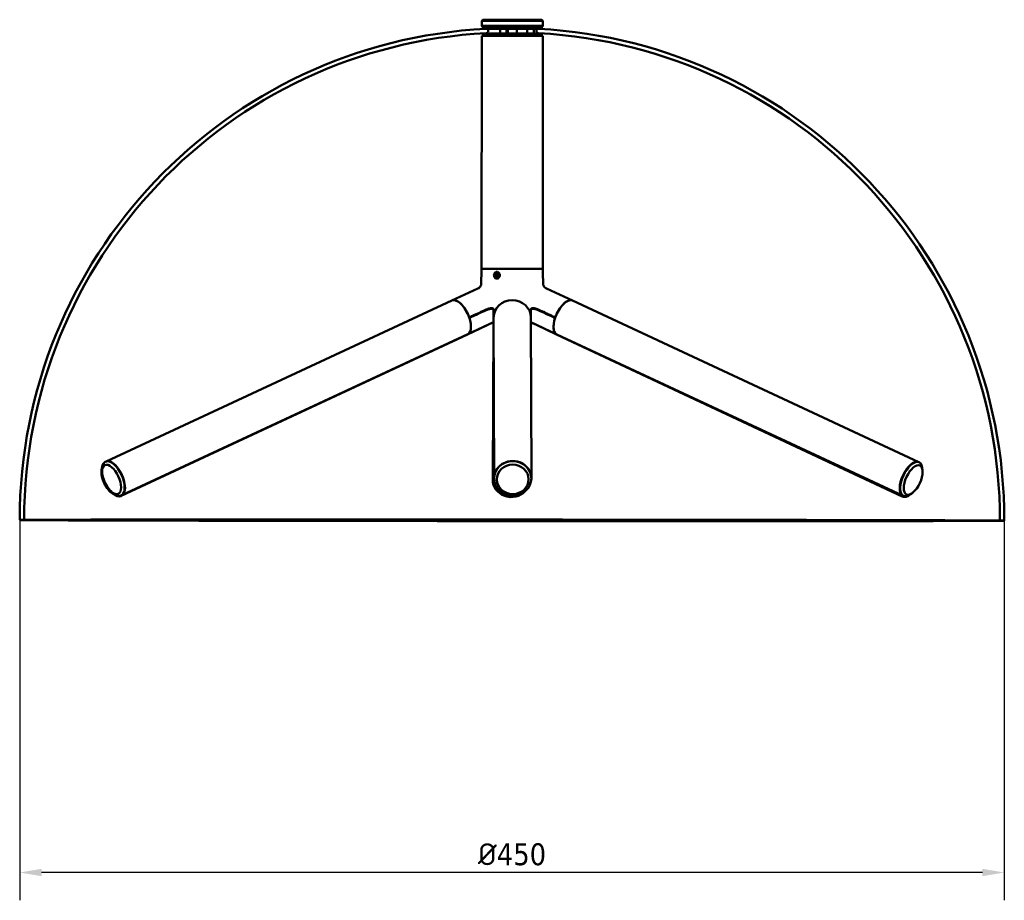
# Model space of a CAD drawing. Header units: millimetres. Extents: x -38 to 2229, y -213 to 1836.
# Tile 3 of 5: x 923 to 1373, y 568 to 970. Entities that reach past the tile are written whole.
import ezdxf

# ---------------------------------------------------------------- set-up
doc = ezdxf.new("R2010")
doc.units = ezdxf.units.MM
doc.header["$LTSCALE"] = 4
doc.layers.add('AM_5', color=3, linetype='Continuous', lineweight=25)
doc.layers.add('Visibile (ISO)', color=7, linetype='Continuous', lineweight=50)
doc.styles.add('Testo nota (ISO)', font='tahoma.ttf')
doc.dimstyles.new('PENTA', dxfattribs={"dimscale": 4, "dimtxt": 2.5, "dimasz": 2.5, "dimexe": 3.175, "dimexo": 0, "dimgap": 0.762, "dimtad": 1, "dimrnd": 1e-08, "dimtxsty": 'Testo nota (ISO)', "dimcen": 0.09, "dimdle": 10, "dimclrd": 256, "dimclre": 256, "dimclrt": 256, "dimazin": 2, "dimtfac": 0.8, "dimtmove": 0, "dimatfit": 3, "dimfxl": 1, "dimtolj": 1, "dimlwd": -1, "dimlwe": -1, "dimarcsym": 0})

# ---------------------------------------------------------------- blocks, each defined once
blk = doc.blocks.new('*D6')
at = {"layer": 'AM_5', "color": 0, "transparency": 16777216}
for p, q in [((923.37, 741.6), (923.37, 567.78)), ((1373.37, 741.29), (1373.37, 567.78)), ((1363.37, 580.48), (933.37, 580.48))]:
    blk.add_line(p, q, dxfattribs=at)
for points in [[(933.37, 582.15), (933.37, 578.81), (923.37, 580.48)], [(1363.37, 582.15), (1363.37, 578.81), (1373.37, 580.48)]]:
    blk.add_solid(points, dxfattribs=at)
at = {"layer": 'Defpoints', "color": 0, "transparency": 16777216}
for p in [(923.37, 741.6), (1373.37, 741.29), (923.37, 580.48)]:
    blk.add_point(p, dxfattribs=at)
at = {"layer": 'AM_5', "color": 0, "transparency": 16777216, "insert": (1148.37, 588.73), "char_height": 10, "attachment_point": 5, "style": 'Testo nota (ISO)'}
blk.add_mtext('\\A1;{\\fISOCPEUR|b0|i0|c0|p34;%%C}450', dxfattribs=at)

msp = doc.modelspace()

# ---------------------------------------------------------------- linework, layer by layer
at = {"layer": 'Visibile (ISO)'}
for p, q in [((1134.533, 967.455), (1134.535, 969.755)), ((1135.035, 970.254), (1134.535, 969.755)), ((1162.035, 970.235), (1162.535, 969.735)), ((1162.533, 967.435), (1162.535, 969.735)), ((1135.031, 963.954), (1135.03, 962.96)), ((1135.032, 966.454), (1135.033, 967.454)), ((1138.432, 966.454), (1138.432, 966.452)), ((1142.919, 966.156), (1142.917, 963.967)), ((1143.071, 966.461), (1142.919, 966.156)), ((1145.766, 966.459), (1145.919, 966.154)), ((1145.919, 966.154), (1145.917, 963.966)), ((1146.532, 966.357), (1146.531, 963.966)), ((1147.932, 966.359), (1147.932, 966.446)), ((1149.132, 966.358), (1149.132, 966.445)), ((1150.532, 966.354), (1150.531, 963.963)), ((1155.282, 966.137), (1155.281, 963.957)), ((1155.435, 966.441), (1155.282, 966.137)), ((1158.13, 966.439), (1158.282, 966.134)), ((1158.282, 966.134), (1158.281, 963.952)), ((1158.632, 966.44), (1158.632, 966.438)), ((1162.031, 963.935), (1162.03, 962.941)), ((1162.032, 966.435), (1162.033, 967.435)), ((1134.455, 856.455), (1134.53, 962.955)), ((1162.455, 856.435), (1162.53, 962.935)), ((1134.455, 856.455), (1134.254, 849.001)), ((1162.455, 856.435), (1162.491, 854.985)), ((1140.828, 853.69), (1141.358, 854.304)), ((1141.825, 853.687), (1140.828, 853.69)), ((1141.023, 852.854), (1140.828, 853.69)), ((1141.938, 852.851), (1141.023, 852.854)), ((1141.748, 852.631), (1141.023, 852.854)), ((1141.358, 854.304), (1142.084, 854.081)), ((1141.749, 851.967), (1141.701, 851.967)), ((1141.798, 854.967), (1141.711, 854.967)), ((1142.279, 853.245), (1141.748, 852.631)), ((1142.084, 854.081), (1142.279, 853.245)), ((1162.57, 851.885), (1162.644, 849.011)), ((1132.775, 847.408), (1120.948, 841.905)), ((1164.139, 847.388), (1175.979, 841.869)), ((962.856, 768.356), (1120.948, 841.905)), ((1334.255, 768.094), (1175.979, 841.869)), ((1139.97, 837.969), (1139.972, 837.334)), ((1156.97, 838.037), (1156.982, 834.23)), ((1140.22, 760.648), (1139.983, 834.175)), ((1157.22, 760.703), (1156.982, 834.23)), ((1139.99, 832.004), (1128.08, 826.453)), ((1139.99, 832.015), (1128.119, 826.492)), ((1139.553, 760.091), (1139.885, 831.955)), ((1156.99, 831.964), (1168.797, 826.46)), ((1156.99, 831.933), (1159.537, 830.739)), ((1159.537, 830.739), (1168.737, 826.427)), ((969.7, 752.633), (1128.08, 826.453)), ((970.027, 752.942), (1128.119, 826.492)), ((1326.724, 752.382), (1168.737, 826.427)), ((1327.073, 752.686), (1168.797, 826.46)), ((960.793, 764.358), (960.956, 765.554)), ((961.112, 764.632), (961.271, 765.82)), ((962.856, 768.356), (962.696, 768.281)), ((1334.255, 768.094), (1334.416, 768.02)), ((1335.985, 764.398), (1335.823, 765.592)), ((1140.22, 760.648), (1140.22, 760.574)), ((1157.22, 760.703), (1157.22, 760.629)), ((1139.553, 760.091), (1139.553, 760.016)), ((965.77, 753.681), (966.791, 753.036)), ((966.055, 754.007), (967.066, 753.363)), ((969.7, 752.633), (969.539, 752.558)), ((970.027, 752.942), (969.867, 752.868)), ((1326.724, 752.382), (1326.884, 752.307)), ((1327.073, 752.686), (1327.234, 752.611)), ((1330.686, 753.431), (1329.67, 752.79)), ((1331.016, 753.738), (1329.998, 753.094))]:
    msp.add_line(p, q, dxfattribs=at)
for radius, start, end in [(225, 93.02911, 179.9594), (223, 93.02911, 179.9594), (223, 359.9594, 86.88969), (225, 359.9594, 86.88969)]:
    msp.add_arc((1148.373, 741.445), radius, start, end, dxfattribs=at)
for centre, major_axis, ratio, start_param, end_param in [((1148.535, 969.745), (-14, 0.01), 0.0014848, 3.1415927, 6.2831853), ((1148.535, 970.245), (13.5, -0.01), 0.0014848, 0.0014848, 3.1401079), ((1148.533, 967.445), (-14, 0.01), 0.0014848, 2.8735295, 6.5512484), ((1148.532, 966.445), (-13.5, 0.01), 0.0014848, 2.3624365, 7.4362759), ((1148.531, 963.945), (13.5, -0.01), 0.0014848, 0, 3.1415926), ((1148.533, 967.445), (-13.5, 0.01), 0.0014848, 3.1415927, 6.2831853), ((1148.532, 966.445), (10.25, -0.007), 0.0014848, 5.9254134, 10.4322216), ((1148.532, 966.445), (10.1, -0.007), 0.0014848, 5.9674142, 10.4228285), ((1142.532, 966.449), (-3.5, 0.002), 0.0014848, 4.5588556, 8.0060302), ((1144.419, 966.458), (-1.65, 0.001), 0.0014848, 2.5280103, 6.8967676), ((1144.396, 966.437), (-1.65, 0.001), 0.0014848, 5.6555929, 6.9092929), ((1144.419, 966.155), (1.5, -0.001), 0.0014848, 0, 3.1415927), ((1142.532, 966.449), (3.5, -0.002), 0.0014848, 5.8960001, 6.6718553), ((1144.396, 966.437), (1.65, -0.001), 0.0014848, 5.7054666, 6.8623888), ((1148.532, 966.445), (10.1, -0.007), 0.0014848, 4.4363379, 4.652948), ((1148.532, 966.445), (10.25, -0.007), 0.0014848, 4.4404928, 4.6538189), ((1148.532, 966.445), (-13.5, 0.01), 0.0014848, 1.3656386, 1.5263372), ((1148.532, 966.355), (-2, 0.001), 0.0014848, 3.1415927, 6.2831853), ((1148.532, 966.445), (-0.85, 0.001), 0.0014848, 2.3544644, 7.0703136), ((1148.532, 966.445), (10.1, -0.007), 0.0014848, 4.7718299, 5.4639667), ((1148.532, 966.445), (10.25, -0.007), 0.0014848, 4.770959, 5.4503562), ((1148.532, 966.445), (-13.5, 0.01), 0.0014848, 1.6152554, 2.1066756), ((1156.782, 966.439), (-1.65, 0.001), 0.0014848, 2.5280103, 6.8967676), ((1156.782, 966.135), (1.5, -0.001), 0.0014848, 0, 3.1415927), ((1148.53, 962.945), (-14, 0.01), 0.0014848, 3.1415927, 6.2831853), ((1148.455, 856.445), (-14, 0.01), 0.0014848, 3.1416315, 6.2831464), ((1148.455, 856.445), (-14, 0.01), 0.0014848, 3.1416315, 6.2831464), ((1141.706, 853.467), (0.005, 1.5), 0.8668151, 6.2045292, 9.4644495), ((1124.533, 834.199), (-3.585, 7.707), 0.4654185, 3.1415927, 6.2831853), ((1124.533, 834.199), (-3.585, 7.707), 0.4654185, 4.5002329, 6.2831853), ((1148.482, 834.202), (-8.5, -0.027), 0.9277379, 3.1415927, 6.2831853), ((1148.482, 834.202), (8.5, 0.027), 0.9277379, 0, 3.1372716), ((1172.388, 834.165), (-3.591, -7.704), 0.4628756, 3.1415927, 6.2831853), ((1172.388, 834.165), (3.591, 7.704), 0.4628756, 0, 1.7814431), ((1148.442, 838.123), (18.836, -0.013), 0.0014849, 2.0426026, 2.1890365), ((1148.441, 838.123), (18.836, -0.013), 0.0014849, 0.9492021, 1.0956665), ((1124.533, 834.199), (3.585, -7.707), 0.4654185, 0, 1.3290779), ((1172.388, 834.165), (-3.591, -7.704), 0.4628756, 4.9525981, 6.2831853), ((1124.49, 834.158), (3.591, -7.704), 0.4617632, 6.2165163, 6.2831853), ((1124.49, 834.158), (3.591, -7.704), 0.4617632, 6.2165164, 6.2831853), ((1172.344, 834.124), (-3.607, -7.697), 0.4643061, 0, 0.1154544), ((1172.344, 834.124), (-3.607, -7.697), 0.4643061, 0, 0.1154544), ((965.948, 760.262), (-3.591, 7.704), 0.4617632, 0.0948929, 1.3389114), ((966.109, 760.337), (-3.591, 7.704), 0.4617632, 0.2210953, 0.8556598), ((966.109, 760.337), (-3.591, 7.704), 0.4617632, 0.2210953, 0.8556598), ((966.281, 760.575), (3.585, -7.707), 0.4654185, 5.6533796, 10.0545837), ((966.442, 760.649), (3.585, -7.707), 0.4654185, 0, 3.1415927), ((966.442, 760.649), (-3.585, 7.707), 0.4654185, 3.1415926, 6.2831853), ((1148.72, 760.676), (-8.5, -0.027), 0.9277379, 3.1415927, 6.2831853), ((1148.72, 760.676), (8.5, 0.027), 0.9277379, 0, 3.1415927), ((1330.664, 760.39), (-3.591, -7.704), 0.4628756, 3.1415927, 6.2831853), ((1330.664, 760.39), (3.591, 7.704), 0.4628756, 0, 3.1415927), ((1330.825, 760.315), (3.591, 7.704), 0.4628756, 5.6584418, 10.0495214), ((965.051, 759.844), (-3.063, 6.571), 0.4617632, 0.6225419, 2.5190508), ((965.948, 760.262), (3.591, -7.704), 0.4617632, 4.7399287, 6.2831853), ((1148.053, 759.977), (-8.5, 0.039), 0.9266255, 0, 2.4212453), ((1148.053, 760.052), (-8.5, 0.039), 0.9266255, 0, 2.3533889), ((1148.053, 760.052), (-8.5, 0.039), 0.9266255, 0, 2.3533889), ((966.109, 760.337), (3.591, -7.704), 0.4617632, 5.2637112, 6.2831853), ((966.109, 760.337), (3.591, -7.704), 0.4617632, 5.2637112, 6.2831853), ((1330.331, 760.078), (-3.607, -7.697), 0.4643061, 0, 0.5593163), ((1330.331, 760.078), (-3.607, -7.697), 0.4643061, 0, 0.5593163), ((1330.491, 760.003), (-3.607, -7.697), 0.4643061, 0, 0.7989393), ((1331.386, 759.584), (-3.077, -6.565), 0.4643061, 0.6275861, 0.8975063)]:
    msp.add_ellipse(centre, major_axis=major_axis, ratio=ratio, start_param=start_param, end_param=end_param, dxfattribs=at)
for centre, major_axis, ratio in [((1141.553, 853.468), (0.004, 1.193), 0.8668151), ((965.386, 760.158), (-3.058, 6.573), 0.4654185), ((1148.72, 760.601), (8.5, 0.027), 0.9277379), ((1148.721, 760.185), (7.25, 0.023), 0.9277379), ((1331.721, 759.897), (3.063, 6.571), 0.4628756), ((1148.373, 741.445), (-225, 0.159), 0.0014848), ((1148.373, 741.445), (223, -0.158), 0.0014848)]:
    msp.add_ellipse(centre, major_axis=major_axis, ratio=ratio, dxfattribs=at)
for points, knots in [([(1136.483, 966.131), (1136.508, 966.132), (1136.517, 966.132), (1136.558, 966.133), (1136.59, 966.133), (1136.766, 966.135), (1137.001, 966.136), (1137.813, 966.139), (1138.504, 966.14), (1140.178, 966.142), (1141.17, 966.142), (1143.345, 966.143), (1144.555, 966.143), (1147.038, 966.142), (1148.342, 966.141), (1150.881, 966.139), (1152.148, 966.138), (1154.487, 966.134), (1155.587, 966.133), (1157.488, 966.129), (1158.311, 966.127), (1159.58, 966.122), (1160.042, 966.12), (1160.439, 966.117), (1160.453, 966.121), (1160.581, 966.114)], [0, 0, 0, 0, 0.0394045, 0.0394045, 0.1315011, 0.1315011, 0.4094764, 0.4094764, 0.805416, 0.805416, 1.1881999, 1.1881999, 1.570789, 1.570789, 1.9532722, 1.9532722, 2.3357315, 2.3357315, 2.7182001, 2.7182001, 3.1007251, 3.1007251, 3.4834742, 3.4834742, 3.6910461, 3.6910461, 3.6910461, 3.6910461]), ([(1136.589, 964.133), (1136.596, 964.134), (1136.606, 964.134), (1136.64, 964.137), (1136.654, 964.139), (1136.688, 964.144), (1136.706, 964.147), (1136.745, 964.154), (1136.767, 964.159), (1136.823, 964.174), (1136.859, 964.186), (1136.958, 964.225), (1137.02, 964.257), (1137.161, 964.348), (1137.237, 964.416), (1137.368, 964.573), (1137.423, 964.667), (1137.501, 964.864), (1137.524, 964.97), (1137.536, 965.182), (1137.524, 965.291), (1137.469, 965.496), (1137.424, 965.595), (1137.307, 965.772), (1137.233, 965.852), (1137.066, 965.983), (1136.971, 966.036), (1136.827, 966.088), (1136.78, 966.101), (1136.714, 966.115), (1136.691, 966.119), (1136.655, 966.124), (1136.641, 966.125), (1136.621, 966.127), (1136.613, 966.128), (1136.599, 966.129), (1136.593, 966.129), (1136.58, 966.13), (1136.578, 966.13), (1136.577, 966.13), (1136.577, 966.13), (1136.577, 966.13), (1136.589, 966.13), (1136.659, 966.129), (1136.769, 966.128), (1137.226, 966.125), (1137.713, 966.123), (1139.02, 966.119), (1139.875, 966.117), (1141.486, 966.114), (1142.183, 966.112), (1142.919, 966.111)], [0, 0, 0, 0, 0.0153596, 0.0153596, 0.0226952, 0.0226952, 0.0290708, 0.0290708, 0.0359268, 0.0359268, 0.0473605, 0.0473605, 0.0680749, 0.0680749, 0.0978297, 0.0978297, 0.1295916, 0.1295916, 0.1614567, 0.1614567, 0.1933286, 0.1933286, 0.2252007, 0.2252007, 0.2570693, 0.2570693, 0.2888855, 0.2888855, 0.3034128, 0.3034128, 0.3111131, 0.3111131, 0.3182723, 0.3182723, 0.3246042, 0.3246042, 0.3348693, 0.3348693, 0.3564317, 0.3564317, 0.3602938, 0.3602938, 0.4186606, 0.4186606, 0.6057448, 0.6057448, 0.9669964, 0.9669964, 1.3479382, 1.3479382, 1.5963249, 1.5963249, 1.5963249, 1.5963249]), ([(1150.532, 966.104), (1150.917, 966.104), (1151.298, 966.104), (1152.902, 966.103), (1154.092, 966.103), (1155.197, 966.103), (1155.24, 966.104), (1155.282, 966.104)], [2.37807715, 2.37807715, 2.37807715, 2.37807715, 2.49444721, 2.49444721, 2.87671418, 2.87671418, 2.89204957, 2.89204957, 2.89204957, 2.89204957]), ([(1158.282, 966.106), (1158.923, 966.107), (1159.444, 966.108), (1160.029, 966.11), (1160.196, 966.11), (1160.39, 966.112), (1160.447, 966.112), (1160.482, 966.113), (1160.488, 966.113), (1160.488, 966.113), (1160.486, 966.113), (1160.467, 966.112), (1160.46, 966.112), (1160.435, 966.11), (1160.422, 966.109), (1160.387, 966.104), (1160.367, 966.101), (1160.328, 966.094), (1160.308, 966.089), (1160.256, 966.076), (1160.223, 966.066), (1160.133, 966.034), (1160.075, 966.007), (1159.939, 965.926), (1159.863, 965.864), (1159.726, 965.717), (1159.666, 965.627), (1159.578, 965.434), (1159.549, 965.329), (1159.526, 965.118), (1159.531, 965.009), (1159.576, 964.801), (1159.615, 964.7), (1159.723, 964.517), (1159.792, 964.433), (1159.952, 964.293), (1160.044, 964.235), (1160.187, 964.174), (1160.235, 964.158), (1160.315, 964.138), (1160.347, 964.131), (1160.387, 964.125), (1160.398, 964.124), (1160.42, 964.121), (1160.43, 964.12), (1160.448, 964.118), (1160.455, 964.118), (1160.465, 964.117), (1160.469, 964.117), (1160.473, 964.116)], [3.3117205, 3.3117205, 3.3117205, 3.3117205, 3.6410718, 3.6410718, 3.8299069, 3.8299069, 3.9583868, 3.9583868, 3.9961143, 3.9961143, 4.0236757, 4.0236757, 4.0353973, 4.0353973, 4.0437186, 4.0437186, 4.0508968, 4.0508968, 4.0573061, 4.0573061, 4.0676965, 4.0676965, 4.0865374, 4.0865374, 4.1153041, 4.1153041, 4.1469874, 4.1469874, 4.1788487, 4.1788487, 4.2107203, 4.2107203, 4.2425925, 4.2425925, 4.2744625, 4.2744625, 4.3062995, 4.3062995, 4.3214491, 4.3214491, 4.3318643, 4.3318643, 4.3363159, 4.3363159, 4.3423685, 4.3423685, 4.3493105, 4.3493105, 4.3565021, 4.3565021, 4.3565021, 4.3565021]), ([(1142.819, 853.472), (1142.817, 853.277), (1142.778, 853.069), (1142.628, 852.686), (1142.517, 852.512), (1142.264, 852.236), (1142.105, 852.116), (1141.764, 851.957), (1141.58, 851.918), (1141.242, 851.918), (1141.064, 851.957), (1140.743, 852.116), (1140.599, 852.235), (1140.375, 852.511), (1140.28, 852.686), (1140.157, 853.069), (1140.128, 853.277), (1140.135, 853.666), (1140.169, 853.873), (1140.304, 854.254), (1140.404, 854.428), (1140.636, 854.702), (1140.783, 854.821), (1141.107, 854.979), (1141.285, 855.018), (1141.622, 855.018), (1141.804, 854.979), (1142.14, 854.821), (1142.295, 854.703), (1142.54, 854.428), (1142.647, 854.255), (1142.787, 853.874), (1142.821, 853.667), (1142.819, 853.472)], [0, 0, 0, 0, 0.05860893, 0.05860893, 0.11721786, 0.11721786, 0.1758, 0.1758, 0.23438215, 0.23438215, 0.29296429, 0.29296429, 0.35154644, 0.35154644, 0.41015537, 0.41015537, 0.46876429, 0.46876429, 0.52704507, 0.52704507, 0.58532585, 0.58532585, 0.64364337, 0.64364337, 0.70196088, 0.70196088, 0.7602784, 0.7602784, 0.81859592, 0.81859592, 0.8768767, 0.8768767, 0.93515748, 0.93515748, 0.93515748, 0.93515748]), ([(1162.57, 851.885), (1162.57, 851.888), (1162.565, 851.928), (1162.546, 852.084), (1162.532, 852.204), (1162.504, 852.48), (1162.488, 852.655), (1162.462, 853.038), (1162.453, 853.246), (1162.443, 853.636), (1162.442, 853.843), (1162.448, 854.223), (1162.455, 854.397), (1162.469, 854.671), (1162.477, 854.79), (1162.488, 854.944), (1162.491, 854.982), (1162.491, 854.985)], [0.23666701, 0.23666701, 0.23666701, 0.23666701, 0.29296429, 0.29296429, 0.35154644, 0.35154644, 0.41015537, 0.41015537, 0.46876429, 0.46876429, 0.52704507, 0.52704507, 0.58532585, 0.58532585, 0.64364337, 0.64364337, 0.69968922, 0.69968922, 0.69968922, 0.69968922]), ([(1162.443, 853.437), (1162.448, 853.242), (1162.458, 853.034), (1162.484, 852.651), (1162.5, 852.477), (1162.529, 852.201), (1162.544, 852.082), (1162.564, 851.924), (1162.57, 851.885), (1162.57, 851.885)], [0, 0, 0, 0, 0.05860893, 0.05860893, 0.11721786, 0.11721786, 0.1758, 0.1758, 0.23415206, 0.23415206, 0.23415206, 0.23415206]), ([(1132.775, 847.408), (1133.018, 847.521), (1133.285, 847.693), (1133.738, 848.105), (1133.921, 848.339), (1134.161, 848.738), (1134.222, 848.898), (1134.268, 849.047), (1134.274, 849.076), (1134.274, 849.076)], [9.51098092, 9.51098092, 9.51098092, 9.51098092, 9.66860883, 9.66860883, 9.82623675, 9.82623675, 9.98386466, 9.98386466, 10.08590415, 10.08590415, 10.08590415, 10.08590415]), ([(1134.255, 849.023), (1134.252, 849.015), (1134.25, 849.006), (1134.217, 848.903), (1134.155, 848.739), (1133.912, 848.333), (1133.727, 848.094), (1133.307, 847.713), (1133.09, 847.563), (1132.882, 847.452)], [8.45097537, 8.45097537, 8.45097537, 8.45097537, 8.4663596, 8.4663596, 8.6227134, 8.6227134, 8.77906721, 8.77906721, 8.90775713, 8.90775713, 8.90775713, 8.90775713]), ([(1162.625, 849.082), (1162.625, 849.082), (1162.631, 849.051), (1162.679, 848.898), (1162.74, 848.734), (1162.982, 848.33), (1163.166, 848.093), (1163.624, 847.676), (1163.894, 847.502), (1164.139, 847.388)], [8.3638631, 8.3638631, 8.3638631, 8.3638631, 8.4681149, 8.4681149, 8.62525275, 8.62525275, 8.78239059, 8.78239059, 8.93952843, 8.93952843, 8.93952843, 8.93952843]), ([(1128.795, 834.207), (1129.157, 834.376), (1129.516, 834.544), (1131.727, 835.573), (1133.673, 836.469), (1136.093, 837.555), (1136.527, 837.749), (1136.963, 837.942)], [2.55690773, 2.55690773, 2.55690773, 2.55690773, 2.68990367, 2.68990367, 3.38348424, 3.38348424, 3.53433711, 3.53433711, 3.53433711, 3.53433711]), ([(1136.951, 837.667), (1136.521, 837.476), (1136.092, 837.285), (1133.679, 836.201), (1131.734, 835.306), (1129.548, 834.288), (1129.212, 834.132), (1128.874, 833.974)], [10.16601093, 10.16601093, 10.16601093, 10.16601093, 10.31505059, 10.31505059, 11.00828369, 11.00828369, 11.13248537, 11.13248537, 11.13248537, 11.13248537]), ([(1138.67, 838.115), (1138.604, 838.109), (1138.537, 838.102), (1138.22, 838.061), (1137.966, 838.008), (1137.445, 837.863), (1137.183, 837.77), (1136.951, 837.667)], [-0.18497069, -0.18497069, -0.18497069, -0.18497069, -0.16360094, -0.16360094, -0.08619642, -0.08619642, 0, 0, 0, 0]), ([(1136.963, 837.942), (1137.142, 838.021), (1137.339, 838.095), (1137.747, 838.224), (1137.956, 838.278), (1138.356, 838.357), (1138.543, 838.383), (1138.722, 838.396)], [-0.43622395, -0.43622395, -0.43622395, -0.43622395, -0.36959563, -0.36959563, -0.30483655, -0.30483655, -0.24664289, -0.24664289, -0.24664289, -0.24664289]), ([(1139.88, 838.155), (1139.786, 838.155), (1139.689, 838.155), (1139.209, 838.155), (1138.791, 838.155), (1138.083, 838.155), (1137.805, 838.156), (1137.532, 838.156)], [-0.29432497, -0.29432497, -0.29432497, -0.29432497, -0.2597897, -0.2597897, -0.12914609, -0.12914609, -0.04593801, -0.04593801, -0.04593801, -0.04593801]), ([(1138.67, 838.115), (1138.712, 838.118), (1138.755, 838.121), (1138.965, 838.13), (1139.115, 838.127), (1139.239, 838.115)], [0.110073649, 0.110073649, 0.110073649, 0.110073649, 0.118219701, 0.118219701, 0.150026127, 0.150026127, 0.150026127, 0.150026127]), ([(1139.211, 838.396), (1139.189, 838.398), (1139.165, 838.4), (1139.068, 838.403), (1138.991, 838.403), (1138.844, 838.402), (1138.78, 838.401), (1138.722, 838.396)], [-0.040198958, -0.040198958, -0.040198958, -0.040198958, -0.035779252, -0.035779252, -0.023539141, -0.023539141, -0.013084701, -0.013084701, -0.013084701, -0.013084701]), ([(1139.211, 838.396), (1139.272, 838.391), (1139.329, 838.384), (1139.564, 838.343), (1139.704, 838.29), (1139.912, 838.145), (1139.968, 838.05), (1139.97, 837.947)], [-0.18953715, -0.18953715, -0.18953715, -0.18953715, -0.16594635, -0.16594635, -0.08849666, -0.08849666, -0.00128901, -0.00128901, -0.00128901, -0.00128901]), ([(1139.971, 837.718), (1139.957, 837.796), (1139.908, 837.868), (1139.75, 837.986), (1139.646, 838.033), (1139.433, 838.088), (1139.34, 838.104), (1139.239, 838.115)], [-0.42181841, -0.42181841, -0.42181841, -0.42181841, -0.35379218, -0.35379218, -0.29081487, -0.29081487, -0.25121779, -0.25121779, -0.25121779, -0.25121779]), ([(1139.972, 837.334), (1139.975, 836.451), (1139.978, 835.565), (1139.981, 834.545), (1139.982, 834.378), (1139.983, 834.209)], [10.40518936, 10.40518936, 10.40518936, 10.40518936, 11.0915919, 11.0915919, 11.22458783, 11.22458783, 11.22458783, 11.22458783]), ([(1156.97, 837.948), (1156.975, 838.021), (1157.006, 838.088), (1157.125, 838.212), (1157.216, 838.266), (1157.445, 838.344), (1157.575, 838.37), (1157.725, 838.383)], [-0.43110809, -0.43110809, -0.43110809, -0.43110809, -0.36959563, -0.36959563, -0.30483655, -0.30483655, -0.24664289, -0.24664289, -0.24664289, -0.24664289]), ([(1157.696, 838.101), (1157.642, 838.096), (1157.59, 838.089), (1157.363, 838.048), (1157.223, 837.995), (1157.041, 837.868), (1156.989, 837.797), (1156.971, 837.719)], [-0.18497069, -0.18497069, -0.18497069, -0.18497069, -0.16360094, -0.16360094, -0.08619642, -0.08619642, -0.01807636, -0.01807636, -0.01807636, -0.01807636]), ([(1159.403, 838.14), (1159.097, 838.14), (1158.786, 838.141), (1158.058, 838.142), (1157.652, 838.142), (1157.208, 838.143), (1157.132, 838.143), (1157.059, 838.143)], [-0.48062516, -0.48062516, -0.48062516, -0.48062516, -0.3878057, -0.3878057, -0.2597897, -0.2597897, -0.23273284, -0.23273284, -0.23273284, -0.23273284]), ([(1157.696, 838.101), (1157.7, 838.102), (1157.703, 838.102), (1157.871, 838.118), (1158.067, 838.117), (1158.264, 838.101)], [-0.11997936, -0.11997936, -0.11997936, -0.11997936, -0.119161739, -0.119161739, -0.077609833, -0.077609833, -0.077609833, -0.077609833]), ([(1158.213, 838.382), (1158.188, 838.384), (1158.162, 838.386), (1158.055, 838.39), (1157.976, 838.39), (1157.833, 838.389), (1157.775, 838.387), (1157.725, 838.383)], [-0.040354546, -0.040354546, -0.040354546, -0.040354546, -0.03612499, -0.03612499, -0.02398786, -0.02398786, -0.013124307, -0.013124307, -0.013124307, -0.013124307]), ([(1157.86, 838.389), (1157.873, 838.389), (1157.887, 838.389), (1157.952, 838.389), (1158.004, 838.389), (1158.055, 838.389)], [0.232131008, 0.232131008, 0.232131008, 0.232131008, 0.236456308, 0.236456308, 0.252588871, 0.252588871, 0.252588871, 0.252588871]), ([(1158.213, 838.382), (1158.285, 838.377), (1158.359, 838.369), (1158.681, 838.328), (1158.935, 838.274), (1159.464, 838.128), (1159.733, 838.031), (1159.972, 837.925)], [-0.18953715, -0.18953715, -0.18953715, -0.18953715, -0.16594635, -0.16594635, -0.08849666, -0.08849666, 0, 0, 0, 0]), ([(1159.983, 837.651), (1159.761, 837.749), (1159.513, 837.839), (1159.052, 837.971), (1158.846, 838.018), (1158.514, 838.074), (1158.387, 838.09), (1158.264, 838.101)], [-0.43613199, -0.43613199, -0.43613199, -0.43613199, -0.35379218, -0.35379218, -0.29081487, -0.29081487, -0.25121779, -0.25121779, -0.25121779, -0.25121779]), ([(1159.972, 837.925), (1160.408, 837.732), (1160.843, 837.537), (1163.266, 836.448), (1165.214, 835.549), (1167.428, 834.517), (1167.787, 834.349), (1168.15, 834.179)], [10.24715846, 10.24715846, 10.24715846, 10.24715846, 10.39801133, 10.39801133, 11.0915919, 11.0915919, 11.22458783, 11.22458783, 11.22458783, 11.22458783]), ([(1168.07, 833.946), (1167.731, 834.105), (1167.396, 834.261), (1165.207, 835.282), (1163.26, 836.18), (1160.844, 837.267), (1160.414, 837.459), (1159.983, 837.651)], [2.50113387, 2.50113387, 2.50113387, 2.50113387, 2.62533555, 2.62533555, 3.31856864, 3.31856864, 3.46760831, 3.46760831, 3.46760831, 3.46760831])]:
    msp.add_open_spline(points, degree=3, knots=knots, dxfattribs=at)
for points in [[(1145.919, 966.107), (1146.122, 966.107), (1146.327, 966.107), (1146.532, 966.107)], [(1141.75, 854.98), (1141.734, 854.976), (1141.718, 854.971), (1141.702, 854.967)], [(1141.719, 851.967), (1141.724, 851.966), (1141.729, 851.964), (1141.734, 851.963)], [(1138.88, 838.402), (1138.946, 838.402), (1139.011, 838.402), (1139.076, 838.402)]]:
    msp.add_open_spline(points, degree=3, dxfattribs=at)
for points, weights in [([(1142.108, 853.976), (1141.991, 853.841), (1141.825, 853.687)], [1.07704474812, 1.07248897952, 1]), ([(1141.825, 853.687), (1141.972, 853.302), (1142.012, 852.937)], [1, 1.14040216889, 1.02595365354])]:
    msp.add_rational_spline(points, weights, degree=2, dxfattribs=at)

# ---------------------------------------------------------------- dimensions: what is measured, and where the dimension line sits
at = {"layer": 'AM_5', "color": 0}
dim = msp.add_linear_dim(base=(923.373, 580.48), p1=(1373.373, 741.286), p2=(923.373, 741.605), text='{\\fISOCPEUR|b0|i0|c0|p34;%%C}<>', dimstyle='PENTA', override={"dimpost": '', "dimclrd": 0, "dimclre": 0, "dimclrt": 0, "dimtol": 0, "dimlim": 0, "dimtp": 0, "dimtm": 0, "dimtfac": 1, "dimtdec": 4, "dimtolj": 1, "dimtzin": 0}, dxfattribs=at)
dim.commit()
dim.dimension.update_dxf_attribs({"geometry": '*D6', "text_midpoint": (1148.373, 588.733)})

doc.saveas('drawing.dxf')
